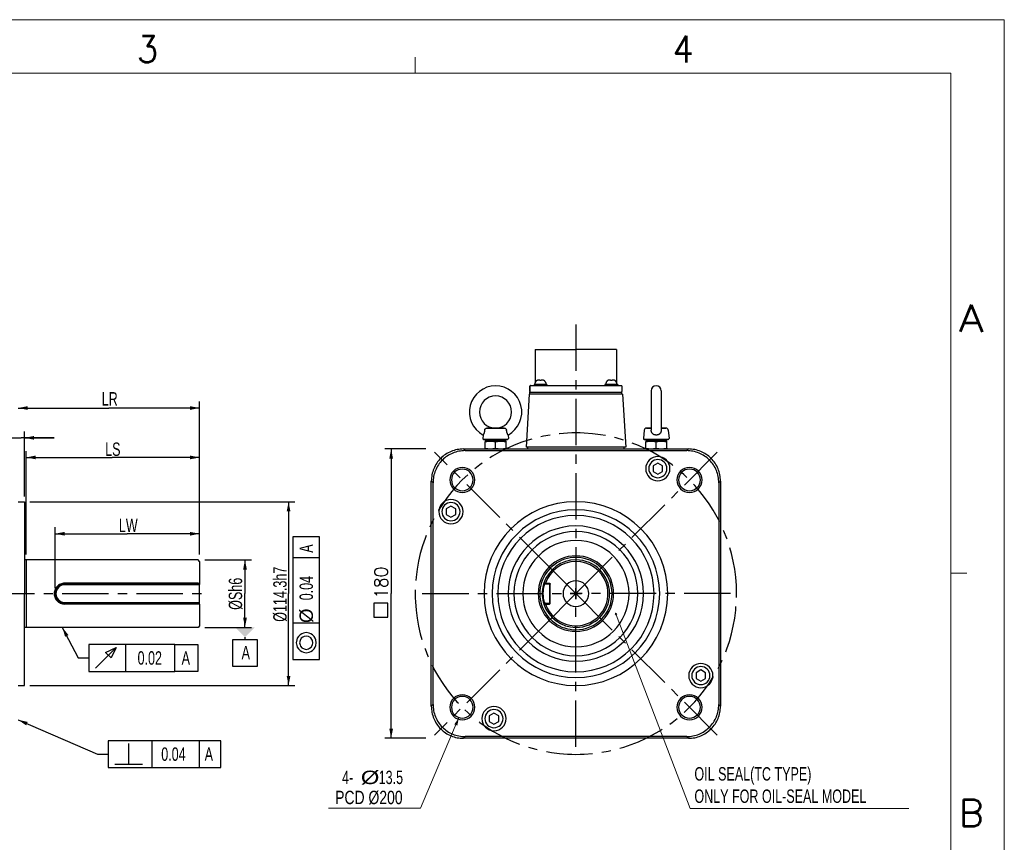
# Model space of a CAD drawing. Header units: millimetres. Extents: x -536 to -116, y 402 to 699.
# Tile 7 of 7: x -300 to -116, y 545 to 699. Entities that reach past the tile are written whole.
import ezdxf
from ezdxf.enums import TextEntityAlignment as Align

# ---------------------------------------------------------------- set-up
doc = ezdxf.new("R2010")
doc.units = ezdxf.units.MM
doc.header["$LTSCALE"] = 23.1
doc.linetypes.add('CENTER', pattern=[0.6, 0.375, -0.075, 0.075, -0.075])
doc.layers.get('0').update_dxf_attribs({"linetype": 'CONTINUOUS'})
doc.layers.add('8_ALL_NOTES_BALLOONS_SYMBOLS_GT', color=7, linetype='CONTINUOUS')
doc.layers.add('DEFAULT_1', color=7, linetype='CENTER')
doc.styles.get("Standard").update_dxf_attribs({"font": 'txt', "width": 0.7})
doc.styles.add('TEXTSTYLE_0', font='txt.shx', dxfattribs={"width": 0.8})

# ---------------------------------------------------------------- blocks, each defined once
blk = doc.blocks.new('_FILLED')
at = {"color": 0, "linetype": 'ByBlock'}
blk.add_solid([(0, 0), (-1, 0.2), (-1, -0.2)], dxfattribs=at)

msp = doc.modelspace()

# ---------------------------------------------------------------- linework, layer by layer
at = {"color": 7, "linetype": 'Continuous', "lineweight": 13}
for p, q in [((-535.79, 698.98), (-115.79, 698.98)), ((-115.79, 698.98), (-115.79, 401.98)), ((-225.79, 688.98), (-225.79, 691.98)), ((-525.79, 688.98), (-125.79, 688.98)), ((-165.79, 688.98), (-125.79, 688.98)), ((-125.79, 688.98), (-125.79, 456.98)), ((-125.79, 688.98), (-125.79, 411.98)), ((-125.79, 595.647), (-122.79, 595.647)), ((-188.256, 587.892), (-174.466, 551.719)), ((-217.634, 568.716), (-224.815, 551.811)), ((-224.815, 551.811), (-242.004, 551.811))]:
    msp.add_line(p, q, dxfattribs=at)
at = {"color": 7, "linetype": 'Continuous'}
for p, q in [((-203.381, 637.424), (-203.381, 631.274)), ((-203.381, 637.424), (-202.586, 637.424)), ((-202.586, 637.424), (-195.791, 637.424)), ((-188.996, 637.424), (-195.791, 637.424)), ((-188.201, 637.424), (-188.996, 637.424)), ((-188.201, 637.424), (-188.201, 631.274)), ((-203.606, 630.914), (-203.606, 630.674)), ((-203.606, 630.914), (-203.606, 630.674)), ((-203.456, 630.914), (-203.606, 630.914)), ((-203.051, 630.914), (-203.456, 630.914)), ((-203.377, 631.274), (-203.389, 631.274)), ((-203.006, 630.914), (-203.051, 630.914)), ((-201.806, 630.914), (-203.006, 630.914)), ((-202.556, 631.694), (-202.987, 631.694)), ((-202.556, 631.626), (-202.556, 631.694)), ((-202.256, 631.694), (-202.256, 631.626)), ((-201.825, 631.694), (-202.256, 631.694)), ((-201.356, 630.914), (-201.761, 630.914)), ((-201.424, 631.274), (-201.435, 631.274)), ((-201.206, 630.914), (-201.356, 630.914)), ((-201.206, 630.914), (-201.206, 630.674)), ((-201.206, 630.914), (-201.206, 630.674)), ((-190.376, 630.914), (-190.376, 630.674)), ((-190.376, 630.914), (-190.376, 630.674)), ((-190.226, 630.914), (-190.376, 630.914)), ((-189.821, 630.914), (-190.226, 630.914)), ((-190.147, 631.274), (-190.159, 631.274)), ((-189.776, 630.914), (-189.821, 630.914)), ((-188.576, 630.914), (-189.776, 630.914)), ((-189.326, 631.694), (-189.757, 631.694)), ((-189.326, 631.626), (-189.326, 631.694)), ((-189.026, 631.694), (-189.026, 631.626)), ((-188.595, 631.694), (-189.026, 631.694)), ((-188.531, 630.914), (-188.576, 630.914)), ((-188.126, 630.914), (-188.531, 630.914)), ((-188.194, 631.274), (-188.205, 631.274)), ((-187.976, 630.914), (-188.126, 630.914)), ((-187.976, 630.914), (-187.976, 630.674)), ((-187.976, 630.914), (-187.976, 630.674)), ((-204.491, 629.114), (-205.091, 619.214)), ((-187.091, 629.114), (-204.491, 629.114)), ((-204.386, 630.584), (-204.386, 629.564)), ((-204.386, 629.564), (-204.386, 630.584)), ((-204.386, 629.474), (-204.337, 629.474)), ((-204.386, 629.114), (-204.386, 629.474)), ((-204.386, 629.114), (-204.386, 629.474)), ((-204.337, 629.474), (-204.296, 629.474)), ((-204.296, 630.674), (-203.606, 630.674)), ((-204.296, 629.474), (-203.081, 629.474)), ((-203.606, 630.674), (-203.081, 630.674)), ((-203.081, 630.674), (-203.051, 630.674)), ((-203.081, 629.474), (-202.406, 629.474)), ((-203.051, 630.674), (-202.406, 630.674)), ((-202.406, 630.674), (-189.176, 630.674)), ((-202.406, 630.674), (-189.176, 630.674)), ((-202.406, 629.474), (-189.176, 629.474)), ((-189.176, 630.674), (-188.531, 630.674)), ((-189.176, 629.474), (-188.501, 629.474)), ((-188.531, 630.674), (-188.501, 630.674)), ((-188.501, 630.674), (-188.474, 630.674)), ((-188.501, 629.474), (-187.286, 629.474)), ((-188.474, 630.674), (-187.976, 630.674)), ((-187.976, 630.674), (-187.286, 630.674)), ((-187.286, 629.474), (-187.246, 629.474)), ((-187.246, 629.474), (-187.196, 629.474)), ((-187.196, 630.584), (-187.196, 629.564)), ((-187.196, 629.114), (-187.196, 629.474)), ((-187.091, 629.114), (-186.491, 619.214)), ((-181.736, 629.699), (-181.736, 622.376)), ((-179.846, 629.699), (-179.846, 622.376)), ((-266.061, 599.154), (-266.061, 627.697)), ((-299.961, 626.497), (-283.011, 626.497)), ((-266.061, 626.497), (-283.011, 626.497)), ((-298.761, 609.999), (-298.761, 622.134)), ((-212.418, 622.754), (-209.165, 622.754)), ((-209.165, 622.754), (-212.418, 622.754)), ((-183.044, 622.343), (-183.177, 620.817)), ((-182.595, 622.754), (-181.736, 622.754)), ((-181.736, 622.754), (-182.595, 622.754)), ((-181.737, 622.376), (-181.736, 622.343)), ((-179.847, 622.343), (-179.846, 622.376)), ((-179.846, 622.754), (-178.988, 622.754)), ((-178.988, 622.754), (-179.846, 622.754)), ((-178.539, 622.343), (-178.406, 620.817)), ((-304.961, 620.934), (-299.361, 620.934)), ((-293.201, 620.934), (-299.361, 620.934)), ((-298.761, 620.934), (-293.201, 620.934)), ((-213.121, 621.454), (-213.177, 620.817)), ((-213.121, 621.454), (-213.177, 620.817)), ((-213.028, 620.654), (-211.996, 620.654)), ((-211.991, 620.654), (-213.028, 620.654)), ((-212.741, 620.326), (-212.666, 620.354)), ((-212.741, 620.326), (-212.741, 620.217)), ((-212.741, 618.99), (-212.741, 620.217)), ((-212.666, 620.354), (-210.791, 620.354)), ((-211.996, 620.654), (-211.991, 620.654)), ((-211.991, 620.654), (-211.991, 620.354)), ((-211.991, 620.654), (-211.991, 620.354)), ((-211.991, 620.654), (-209.591, 620.654)), ((-209.591, 620.654), (-211.991, 620.654)), ((-210.791, 620.354), (-208.916, 620.354)), ((-210.791, 618.99), (-210.791, 620.217)), ((-209.591, 620.654), (-209.591, 620.354)), ((-209.591, 620.654), (-209.591, 620.354)), ((-209.591, 620.654), (-209.588, 620.654)), ((-208.555, 620.654), (-209.591, 620.654)), ((-209.588, 620.654), (-208.555, 620.654)), ((-208.841, 620.326), (-208.916, 620.354)), ((-208.841, 620.217), (-208.841, 620.326)), ((-208.841, 618.99), (-208.841, 620.217)), ((-208.462, 621.454), (-208.406, 620.817)), ((-208.462, 621.454), (-208.406, 620.817)), ((-183.028, 620.654), (-183.02, 620.654)), ((-183.02, 620.654), (-183.028, 620.654)), ((-183.02, 620.654), (-181.991, 620.654)), ((-182.994, 620.654), (-183.02, 620.654)), ((-180.791, 620.654), (-182.994, 620.654)), ((-182.741, 620.326), (-182.666, 620.354)), ((-182.741, 620.326), (-182.741, 620.217)), ((-182.741, 618.99), (-182.741, 620.217)), ((-182.666, 620.354), (-180.791, 620.354)), ((-181.991, 620.654), (-181.991, 620.354)), ((-181.991, 620.654), (-180.791, 620.654)), ((-179.591, 620.654), (-180.791, 620.654)), ((-180.791, 620.654), (-179.591, 620.654)), ((-180.791, 620.354), (-178.916, 620.354)), ((-180.791, 618.99), (-180.791, 620.217)), ((-179.591, 620.654), (-179.591, 620.354)), ((-178.589, 620.654), (-179.591, 620.654)), ((-179.591, 620.654), (-178.563, 620.654)), ((-178.841, 620.326), (-178.916, 620.354)), ((-178.841, 620.217), (-178.841, 620.326)), ((-178.841, 618.99), (-178.841, 620.217)), ((-178.555, 620.654), (-178.589, 620.654)), ((-178.563, 620.654), (-178.555, 620.654)), ((-298.448, 599.154), (-298.448, 618.474)), ((-266.061, 599.154), (-266.061, 618.474)), ((-223.791, 618.854), (-231.492, 618.854)), ((-230.292, 618.854), (-230.292, 591.854)), ((-216.8, 618.854), (-212.501, 618.854)), ((-216.485, 618.539), (-216.8, 618.854)), ((-216.485, 618.539), (-175.098, 618.539)), ((-212.741, 618.881), (-212.741, 618.99)), ((-212.666, 618.854), (-212.741, 618.881)), ((-212.501, 618.854), (-179.081, 618.854)), ((-212.501, 618.854), (-179.081, 618.854)), ((-208.916, 618.854), (-208.841, 618.881)), ((-208.841, 618.99), (-208.841, 618.881)), ((-186.491, 619.214), (-205.091, 619.214)), ((-204.791, 618.854), (-204.791, 619.214)), ((-204.791, 618.854), (-204.791, 619.214)), ((-186.791, 618.854), (-186.791, 619.214)), ((-182.741, 618.881), (-182.741, 618.99)), ((-182.666, 618.854), (-182.741, 618.881)), ((-179.081, 618.854), (-174.783, 618.854)), ((-178.916, 618.854), (-178.841, 618.881)), ((-178.841, 618.99), (-178.841, 618.881)), ((-175.098, 618.539), (-174.783, 618.854)), ((-298.448, 617.274), (-282.421, 617.274)), ((-266.061, 617.274), (-282.421, 617.274)), ((-180.491, 616.234), (-181.391, 615.715)), ((-179.591, 615.715), (-180.491, 616.234)), ((-181.391, 615.715), (-181.391, 614.654)), ((-181.391, 614.654), (-180.491, 614.134)), ((-180.491, 614.134), (-179.591, 614.654)), ((-179.591, 614.654), (-179.591, 615.715)), ((-222.791, 608.564), (-222.791, 612.862)), ((-222.477, 612.547), (-222.791, 612.862)), ((-222.477, 571.16), (-222.477, 612.547)), ((-169.106, 612.547), (-168.791, 612.862)), ((-169.106, 612.547), (-169.106, 571.16)), ((-168.791, 612.862), (-168.791, 608.564)), ((-299.961, 608.999), (-298.761, 608.999)), ((-298.761, 608.998), (-298.761, 607.499)), ((-297.761, 608.999), (-248.25, 608.999)), ((-249.45, 608.999), (-249.45, 591.854)), ((-298.761, 607.499), (-298.761, 603.403)), ((-222.791, 575.144), (-222.791, 608.564)), ((-222.791, 575.144), (-222.791, 608.564)), ((-219.122, 608.204), (-220.022, 607.684)), ((-220.022, 607.684), (-220.022, 606.623)), ((-218.222, 607.684), (-219.122, 608.204)), ((-218.222, 606.623), (-218.222, 607.684)), ((-168.791, 608.564), (-168.791, 575.144)), ((-168.791, 608.564), (-168.791, 575.144)), ((-220.022, 606.623), (-219.122, 606.104)), ((-219.122, 606.104), (-218.222, 606.623)), ((-298.761, 603.403), (-298.761, 601.777)), ((-293.061, 592.854), (-293.061, 604.229)), ((-266.061, 599.154), (-266.061, 604.229)), ((-298.761, 601.777), (-298.761, 598.154)), ((-293.061, 603.029), (-279.561, 603.029)), ((-266.061, 603.029), (-279.561, 603.029)), ((-243.65, 602.486), (-248.65, 602.486)), ((-248.65, 602.486), (-248.65, 579.569)), ((-243.65, 579.569), (-243.65, 602.486)), ((-298.761, 598.154), (-298.761, 591.854)), ((-266.361, 598.154), (-298.761, 598.154)), ((-266.361, 598.154), (-298.761, 598.154)), ((-298.448, 598.154), (-298.448, 585.554)), ((-266.061, 597.854), (-266.361, 598.154)), ((-266.061, 597.853), (-266.061, 594.254)), ((-265.061, 598.154), (-256.389, 598.154)), ((-257.589, 598.154), (-257.589, 591.854)), ((-243.65, 598.548), (-248.65, 598.548)), ((-266.061, 594.254), (-266.061, 593.804)), ((-266.361, 593.796), (-291.261, 593.796)), ((-266.425, 593.654), (-291.261, 593.654)), ((-266.149, 593.504), (-291.261, 593.504)), ((-266.425, 593.654), (-266.211, 593.654)), ((-266.061, 593.804), (-266.211, 593.654)), ((-266.105, 593.548), (-266.149, 593.504)), ((-266.061, 593.592), (-266.105, 593.548)), ((-266.061, 593.804), (-266.061, 593.592)), ((-266.061, 593.504), (-266.061, 593.592)), ((-266.061, 590.204), (-266.061, 593.504)), ((-201.681, 593.654), (-201.784, 593.796)), ((-201.681, 593.654), (-201.457, 593.654)), ((-201.465, 593.804), (-200.741, 593.804)), ((-201.457, 593.654), (-200.741, 593.654)), ((-200.591, 593.504), (-200.591, 593.592)), ((-200.591, 590.204), (-200.591, 593.504)), ((-195.791, 592.904), (-195.791, 590.804)), ((-195.791, 590.804), (-195.791, 592.904)), ((-298.761, 585.554), (-298.761, 591.854)), ((-257.589, 585.554), (-257.589, 591.854)), ((-249.45, 574.709), (-249.45, 591.854)), ((-230.292, 564.854), (-230.292, 591.854)), ((-194.741, 591.854), (-196.841, 591.854)), ((-196.841, 591.854), (-194.741, 591.854)), ((-291.261, 590.204), (-266.149, 590.204)), ((-266.425, 590.054), (-291.261, 590.054)), ((-266.361, 589.911), (-291.261, 589.911)), ((-266.211, 590.054), (-266.425, 590.054)), ((-266.061, 589.904), (-266.211, 590.054)), ((-266.105, 590.16), (-266.149, 590.204)), ((-266.061, 590.116), (-266.105, 590.16)), ((-266.061, 590.116), (-266.061, 590.204)), ((-266.061, 589.904), (-266.061, 590.116)), ((-266.061, 589.904), (-266.061, 589.454)), ((-266.061, 589.454), (-266.061, 585.854)), ((-201.681, 590.054), (-201.784, 589.911)), ((-201.457, 590.054), (-201.681, 590.054)), ((-201.465, 589.904), (-200.741, 589.904)), ((-201.457, 590.054), (-200.741, 590.054)), ((-200.591, 590.116), (-200.591, 590.204)), ((-298.761, 581.93), (-298.761, 585.554)), ((-266.361, 585.554), (-298.761, 585.554)), ((-266.361, 585.554), (-298.761, 585.554)), ((-266.061, 585.854), (-266.361, 585.554)), ((-265.061, 585.554), (-256.389, 585.554)), ((-243.65, 586.34), (-248.65, 586.34)), ((-259.839, 578.278), (-259.839, 583.278)), ((-259.839, 583.278), (-255.339, 583.278)), ((-257.589, 583.754), (-257.589, 583.278)), ((-255.339, 583.278), (-255.339, 578.278)), ((-247.921, 583.215), (-248.025, 582.694)), ((-247.817, 583.528), (-247.921, 583.215)), ((-247.608, 583.84), (-247.817, 583.528)), ((-247.296, 584.153), (-247.608, 583.84)), ((-247.296, 583.111), (-247.4, 582.694)), ((-246.983, 584.361), (-247.296, 584.153)), ((-247.088, 583.528), (-247.296, 583.111)), ((-246.775, 583.736), (-247.088, 583.528)), ((-246.671, 584.465), (-246.983, 584.361)), ((-246.567, 583.84), (-246.775, 583.736)), ((-246.15, 584.569), (-246.671, 584.465)), ((-246.15, 583.944), (-246.567, 583.84)), ((-245.629, 584.465), (-246.15, 584.569)), ((-245.733, 583.84), (-246.15, 583.944)), ((-245.317, 583.632), (-245.733, 583.84)), ((-245.317, 584.361), (-245.629, 584.465)), ((-245.004, 584.153), (-245.317, 584.361)), ((-245.108, 583.319), (-245.317, 583.632)), ((-245.004, 583.111), (-245.108, 583.319)), ((-244.692, 583.84), (-245.004, 584.153)), ((-244.9, 582.694), (-245.004, 583.111)), ((-244.483, 583.528), (-244.692, 583.84)), ((-244.379, 583.215), (-244.483, 583.528)), ((-244.275, 582.694), (-244.379, 583.215)), ((-298.761, 580.304), (-298.761, 581.93)), ((-270.669, 582.347), (-286.732, 582.347)), ((-286.732, 582.347), (-286.732, 577.347)), ((-285.482, 577.972), (-281.628, 581.826)), ((-283.607, 580.888), (-281.628, 581.826)), ((-281.628, 581.826), (-282.565, 579.847)), ((-279.857, 577.347), (-279.857, 582.347)), ((-270.669, 577.347), (-270.669, 582.347)), ((-270.669, 582.347), (-266.419, 582.347)), ((-266.419, 582.347), (-266.419, 577.347)), ((-248.025, 582.694), (-247.921, 582.173)), ((-247.921, 582.173), (-247.817, 581.861)), ((-247.817, 581.861), (-247.608, 581.548)), ((-247.608, 581.548), (-247.296, 581.236)), ((-247.4, 582.694), (-247.296, 582.278)), ((-247.296, 582.278), (-247.192, 582.069)), ((-247.296, 581.236), (-246.983, 581.028)), ((-247.192, 582.069), (-246.983, 581.757)), ((-246.983, 581.757), (-246.567, 581.548)), ((-246.567, 581.548), (-246.15, 581.444)), ((-246.15, 581.444), (-245.733, 581.548)), ((-245.733, 581.548), (-245.525, 581.653)), ((-245.525, 581.653), (-245.213, 581.861)), ((-245.317, 581.028), (-245.004, 581.236)), ((-245.213, 581.861), (-245.004, 582.278)), ((-245.004, 582.278), (-244.9, 582.694)), ((-245.004, 581.236), (-244.692, 581.548)), ((-244.692, 581.548), (-244.483, 581.861)), ((-244.483, 581.861), (-244.379, 582.173)), ((-244.379, 582.173), (-244.275, 582.694)), ((-298.761, 576.209), (-298.761, 580.304)), ((-282.565, 579.847), (-283.607, 580.888)), ((-248.65, 579.569), (-243.65, 579.569)), ((-246.983, 581.028), (-246.671, 580.923)), ((-246.671, 580.923), (-246.15, 580.819)), ((-246.15, 580.819), (-245.629, 580.923)), ((-245.629, 580.923), (-245.317, 581.028)), ((-255.339, 578.278), (-259.839, 578.278)), ((-172.461, 577.604), (-173.361, 577.084)), ((-171.561, 577.084), (-172.461, 577.604)), ((-298.761, 574.709), (-298.761, 576.209)), ((-286.732, 577.347), (-270.669, 577.347)), ((-266.419, 577.347), (-270.669, 577.347)), ((-173.361, 577.084), (-173.361, 576.023)), ((-173.361, 576.023), (-172.461, 575.504)), ((-172.461, 575.504), (-171.561, 576.023)), ((-171.561, 576.023), (-171.561, 577.084)), ((-299.961, 574.709), (-298.761, 574.709)), ((-297.761, 574.709), (-248.25, 574.709)), ((-222.791, 570.845), (-222.791, 575.144)), ((-168.791, 575.144), (-168.791, 570.845)), ((-222.477, 571.16), (-222.791, 570.845)), ((-169.106, 571.16), (-168.791, 570.845)), ((-211.091, 569.573), (-211.991, 569.053)), ((-211.991, 569.053), (-211.991, 567.993)), ((-210.191, 569.053), (-211.091, 569.573)), ((-210.191, 567.993), (-210.191, 569.053)), ((-211.991, 567.993), (-211.091, 567.473)), ((-211.091, 567.473), (-210.191, 567.993)), ((-223.791, 564.854), (-231.492, 564.854)), ((-216.485, 565.168), (-216.8, 564.854)), ((-212.501, 564.854), (-216.8, 564.854)), ((-175.098, 565.168), (-216.485, 565.168)), ((-179.081, 564.854), (-212.501, 564.854)), ((-179.081, 564.854), (-212.501, 564.854)), ((-174.783, 564.854), (-179.081, 564.854)), ((-175.098, 565.168), (-174.783, 564.854)), ((-262.117, 564.399), (-283.159, 564.399)), ((-283.159, 564.399), (-283.159, 559.399)), ((-279.305, 560.024), (-279.305, 563.878)), ((-274.93, 559.399), (-274.93, 564.399)), ((-266.055, 559.399), (-266.055, 564.399)), ((-262.117, 559.399), (-262.117, 564.399)), ((-283.159, 559.399), (-262.117, 559.399)), ((-281.909, 560.024), (-276.701, 560.024))]:
    msp.add_line(p, q, dxfattribs=at)
at = {"lineweight": 13}
msp.add_line((-174.466, 551.719), (-133.627, 551.719), dxfattribs=at)
at = {"color": 7, "linetype": 'Continuous'}
for points in [[(-200.741, 593.654), (-200.741, 593.592), (-200.741, 593.412), (-200.741, 593.126), (-200.741, 592.754), (-200.741, 592.32), (-200.741, 591.854), (-200.741, 591.388), (-200.741, 590.954), (-200.741, 590.581), (-200.741, 590.295), (-200.741, 590.115), (-200.741, 590.054)], [(-230.917, 587.442), (-230.917, 590.046), (-233.522, 590.046), (-233.522, 587.442), (-230.917, 587.442)]]:
    msp.add_lwpolyline(points, dxfattribs=at)
for centre, radius, start, end in [((-202.6, 630.939), 0.857, 157.03533, 181.71729), ((-202.6, 630.939), 0.857, 157.03533, 181.71729), ((-202.213, 630.939), 0.857, 358.28271, 22.96467), ((-202.213, 630.939), 0.857, 358.28271, 22.96467), ((-189.37, 630.939), 0.857, 157.03533, 181.71729), ((-189.37, 630.939), 0.857, 157.03533, 181.71729), ((-188.983, 630.939), 0.857, 358.28271, 22.96467), ((-188.983, 630.939), 0.857, 358.28271, 22.96467), ((-210.791, 625.754), 4.89, 90, 241.54484), ((-210.791, 625.754), 4.89, 90, 241.54484), ((-210.791, 625.754), 4.89, 298.45516, 90), ((-210.791, 625.754), 4.89, 298.45516, 90), ((-204.296, 630.584), 0.09, 157.49989, 180), ((-204.296, 630.584), 0.09, 157.49989, 180), ((-204.296, 629.564), 0.09, 180, 247.5), ((-204.296, 630.584), 0.09, 150.06442, 157.49989), ((-204.296, 630.584), 0.09, 150.06442, 157.49989), ((-204.296, 630.584), 0.09, 134.99978, 150.06442), ((-204.296, 630.584), 0.09, 134.99979, 150.06442), ((-204.296, 630.584), 0.09, 126.10513, 134.99978), ((-204.296, 630.584), 0.09, 126.10512, 134.99979), ((-204.296, 630.584), 0.09, 112.49968, 126.10513), ((-204.296, 630.584), 0.09, 112.49969, 126.10512), ((-204.296, 630.584), 0.09, 90, 112.49968), ((-204.296, 630.584), 0.09, 90, 112.49969), ((-204.296, 629.564), 0.09, 247.5, 270), ((-187.286, 630.584), 0.09, 0, 90), ((-187.286, 629.564), 0.09, 270, 292.49937), ((-187.286, 629.564), 0.09, 270, 292.49999), ((-187.286, 629.564), 0.09, 292.49937, 0), ((-187.286, 629.564), 0.09, 292.49999, 0), ((-180.791, 629.699), 0.945, 90, 180), ((-180.791, 629.699), 0.945, 90, 180), ((-180.791, 629.699), 0.945, 0, 90), ((-180.791, 629.699), 0.945, 0, 90), ((-210.791, 625.754), 3, 90, 270), ((-210.791, 625.754), 3, 90, 270), ((-210.791, 625.754), 3, 270, 90), ((-210.791, 625.754), 3, 270, 90), ((-182.595, 622.304), 0.45, 90, 175), ((-178.988, 622.304), 0.45, 5, 90), ((-213.028, 620.804), 0.15, 175, 270), ((-213.028, 620.804), 0.15, 175, 270), ((-208.555, 620.804), 0.15, 270, 5), ((-208.555, 620.804), 0.15, 270, 5), ((-183.028, 620.804), 0.15, 175, 270), ((-178.555, 620.804), 0.15, 270, 5), ((-180.491, 615.184), 2.257, 0, 180), ((-180.491, 615.184), 1.69, 0, 180), ((-217.005, 613.067), 2.339, 0, 180), ((-217.005, 613.067), 2.025, 0, 180), ((-180.491, 615.184), 2.257, 180, 0), ((-180.491, 615.184), 1.69, 180, 0), ((-174.578, 613.067), 2.339, 0, 180), ((-174.578, 613.067), 2.025, 0, 180), ((-217.005, 613.067), 2.339, 180, 0), ((-217.005, 613.067), 2.025, 180, 0), ((-174.578, 613.067), 2.339, 180, 0), ((-174.578, 613.067), 2.025, 180, 0), ((-219.122, 607.154), 2.257, 0, 180), ((-219.122, 607.154), 1.69, 0, 180), ((-195.791, 591.854), 17.145, 0, 180), ((-219.122, 607.154), 2.257, 180, 0), ((-219.122, 607.154), 1.69, 180, 0), ((-195.791, 591.854), 15.645, 0, 180), ((-195.791, 591.854), 14.595, 0, 180), ((-195.791, 591.854), 12.631, 0, 180), ((-195.791, 591.854), 11.581, 0, 180), ((-195.791, 591.854), 9.923, 0, 180), ((-195.791, 591.854), 7.05, 0, 180), ((-195.791, 591.854), 6.75, 90, 161.9542), ((-195.791, 591.854), 6.3, 90, 162.03936), ((-195.791, 591.854), 6, 19.33553, 161.03252), ((-195.791, 591.854), 6.6, 90, 90.32049), ((-195.791, 591.854), 6.75, 270, 90), ((-195.791, 591.854), 6.6, 89.7596, 90), ((-195.791, 591.854), 6.3, 270, 90), ((-195.791, 591.854), 6.75, 161.9542, 198.04649), ((-195.791, 591.854), 2.4, 90, 270), ((-195.791, 591.854), 2.4, 270, 90), ((-291.261, 591.854), 1.8, 90, 270), ((-291.261, 591.854), 1.65, 90, 270), ((-195.791, 591.854), 6.3, 165.52998, 194.45915), ((-195.791, 591.854), 6.3, 163.61302, 165.52998), ((-195.791, 591.854), 6.3, 162.91013, 163.61302), ((-195.791, 591.854), 6.3, 162.0401, 162.91013), ((-195.791, 591.854), 6, 198.96749, 19.33553), ((-200.741, 593.504), 0.15, 61.06848, 90), ((-200.741, 593.504), 0.15, 0, 61.06848), ((-195.791, 591.854), 17.145, 180, 0), ((-195.791, 591.854), 15.645, 180, 0), ((-195.791, 591.854), 14.595, 180, 0), ((-195.791, 591.854), 12.631, 180, 0), ((-195.791, 591.854), 11.581, 180, 0), ((-195.791, 591.854), 9.923, 180, 0), ((-195.791, 591.854), 7.05, 180, 0), ((-195.791, 591.854), 6.3, 194.45915, 197.5601), ((-195.791, 591.854), 6.75, 198.04649, 270), ((-195.791, 591.854), 6.3, 197.96064, 270), ((-200.741, 590.204), 0.15, 270, 328.94647), ((-195.791, 591.854), 6.6, 269.67951, 270), ((-195.791, 591.854), 6.6, 270, 270.2404), ((-172.461, 576.554), 2.257, 0, 180), ((-172.461, 576.554), 1.69, 0, 180), ((-172.461, 576.554), 2.257, 180, 0), ((-172.461, 576.554), 1.69, 180, 0), ((-217.005, 570.64), 2.339, 0, 180), ((-217.005, 570.64), 2.025, 0, 180), ((-174.578, 570.64), 2.339, 0, 180), ((-174.578, 570.64), 2.025, 0, 180), ((-217.005, 570.64), 2.339, 180, 0), ((-217.005, 570.64), 2.025, 180, 0), ((-211.091, 568.523), 2.257, 0, 180), ((-211.091, 568.523), 1.69, 0, 180), ((-174.578, 570.64), 2.339, 180, 0), ((-174.578, 570.64), 2.025, 180, 0), ((-211.091, 568.523), 2.257, 180, 0), ((-211.091, 568.523), 1.69, 180, 0)]:
    msp.add_arc(centre, radius, start, end, dxfattribs=at)
at = {"color": 7, "linetype": 'Continuous', "lineweight": 13}
for start, end in [(0, 180), (180, 0)]:
    msp.add_arc((-188.309, 588.032), 0.15, start, end, dxfattribs=at)
at = {"color": 7, "linetype": 'Continuous'}
for points in [[(-203.326, 631.375), (-203.377, 631.274)], [(-203.295, 631.423), (-203.326, 631.375)], [(-203.259, 631.47), (-203.295, 631.423)], [(-203.208, 631.528), (-203.259, 631.47)], [(-203.179, 631.558), (-203.208, 631.528)], [(-203.095, 631.627), (-203.179, 631.558)], [(-203.087, 631.633), (-203.095, 631.627)], [(-202.987, 631.694), (-203.087, 631.633)], [(-202.256, 631.626), (-202.356, 631.636), (-202.457, 631.636), (-202.556, 631.626)], [(-201.726, 631.633), (-201.825, 631.694)], [(-201.718, 631.627), (-201.726, 631.633)], [(-201.634, 631.558), (-201.718, 631.627)], [(-201.604, 631.528), (-201.634, 631.558)], [(-201.554, 631.47), (-201.604, 631.528)], [(-201.518, 631.423), (-201.554, 631.47)], [(-201.487, 631.375), (-201.518, 631.423)], [(-201.435, 631.274), (-201.487, 631.375)], [(-190.096, 631.375), (-190.147, 631.274)], [(-190.065, 631.423), (-190.096, 631.375)], [(-190.029, 631.47), (-190.065, 631.423)], [(-189.978, 631.528), (-190.029, 631.47)], [(-189.949, 631.558), (-189.978, 631.528)], [(-189.865, 631.627), (-189.949, 631.558)], [(-189.857, 631.633), (-189.865, 631.627)], [(-189.757, 631.694), (-189.857, 631.633)], [(-189.026, 631.626), (-189.126, 631.636), (-189.227, 631.636), (-189.326, 631.626)], [(-188.496, 631.633), (-188.595, 631.694)], [(-188.488, 631.627), (-188.496, 631.633)], [(-188.404, 631.558), (-188.488, 631.627)], [(-188.374, 631.528), (-188.404, 631.558)], [(-188.324, 631.47), (-188.374, 631.528)], [(-188.288, 631.423), (-188.324, 631.47)], [(-188.257, 631.375), (-188.288, 631.423)], [(-188.205, 631.274), (-188.257, 631.375)], [(-212.836, 622.343), (-212.853, 622.218), (-212.876, 622.098), (-212.904, 621.983), (-212.937, 621.874), (-212.972, 621.776), (-213.007, 621.689), (-213.04, 621.615), (-213.07, 621.552), (-213.096, 621.502), (-213.114, 621.468), (-213.121, 621.454)], [(-212.836, 622.343), (-212.816, 622.439), (-212.777, 622.53), (-212.722, 622.61), (-212.655, 622.673), (-212.58, 622.718), (-212.499, 622.745), (-212.418, 622.754)], [(-209.165, 622.754), (-209.083, 622.745), (-209.003, 622.719), (-208.928, 622.673), (-208.862, 622.61), (-208.807, 622.531), (-208.767, 622.439), (-208.747, 622.343)], [(-208.462, 621.454), (-208.469, 621.467), (-208.487, 621.502), (-208.512, 621.551), (-208.543, 621.614), (-208.576, 621.689), (-208.611, 621.775), (-208.646, 621.874), (-208.678, 621.983), (-208.707, 622.099), (-208.73, 622.218), (-208.747, 622.343)], [(-180.791, 621.454), (-180.958, 621.467), (-181.105, 621.502), (-181.233, 621.551), (-181.345, 621.614), (-181.443, 621.689), (-181.528, 621.775), (-181.6, 621.874), (-181.658, 621.983), (-181.699, 622.099), (-181.725, 622.218), (-181.736, 622.343)], [(-179.847, 622.343), (-179.858, 622.218), (-179.884, 622.099), (-179.925, 621.983), (-179.983, 621.874), (-180.055, 621.775), (-180.14, 621.689), (-180.238, 621.614), (-180.35, 621.552), (-180.477, 621.502), (-180.624, 621.467), (-180.791, 621.454)], [(-212.741, 620.217), (-212.519, 620.259), (-212.303, 620.292), (-212.088, 620.314), (-211.874, 620.325), (-211.659, 620.325), (-211.444, 620.314), (-211.229, 620.292), (-211.013, 620.26), (-210.791, 620.217)], [(-210.791, 620.217), (-210.57, 620.26), (-210.354, 620.292), (-210.139, 620.314), (-209.924, 620.325), (-209.709, 620.325), (-209.494, 620.314), (-209.28, 620.292), (-209.064, 620.259), (-208.841, 620.217)], [(-182.741, 620.217), (-182.519, 620.259), (-182.303, 620.292), (-182.088, 620.314), (-181.874, 620.325), (-181.659, 620.325), (-181.444, 620.314), (-181.229, 620.292), (-181.013, 620.26), (-180.791, 620.217)], [(-180.791, 620.217), (-180.57, 620.26), (-180.354, 620.292), (-180.139, 620.314), (-179.924, 620.325), (-179.709, 620.325), (-179.494, 620.314), (-179.28, 620.292), (-179.064, 620.259), (-178.841, 620.217)], [(-216.8, 618.854), (-217.97, 618.738), (-219.095, 618.398), (-220.13, 617.844), (-221.037, 617.1), (-221.782, 616.192), (-222.335, 615.157), (-222.676, 614.033), (-222.791, 612.862)], [(-216.485, 618.539), (-217.656, 618.424), (-218.78, 618.083), (-219.816, 617.53), (-220.723, 616.785), (-221.468, 615.878), (-222.021, 614.842), (-222.362, 613.718), (-222.477, 612.547)], [(-212.741, 618.99), (-212.519, 618.948), (-212.303, 618.915), (-212.088, 618.893), (-211.874, 618.882), (-211.659, 618.882), (-211.444, 618.893), (-211.229, 618.915), (-211.013, 618.948), (-210.791, 618.99)], [(-210.791, 618.99), (-210.57, 618.948), (-210.354, 618.915), (-210.139, 618.893), (-209.924, 618.882), (-209.709, 618.882), (-209.494, 618.893), (-209.28, 618.916), (-209.064, 618.948), (-208.841, 618.99)], [(-182.741, 618.99), (-182.519, 618.948), (-182.303, 618.915), (-182.088, 618.893), (-181.874, 618.882), (-181.659, 618.882), (-181.444, 618.893), (-181.229, 618.915), (-181.013, 618.948), (-180.791, 618.99)], [(-180.791, 618.99), (-180.57, 618.948), (-180.354, 618.915), (-180.139, 618.893), (-179.924, 618.882), (-179.709, 618.882), (-179.494, 618.893), (-179.28, 618.916), (-179.064, 618.948), (-178.841, 618.99)], [(-169.106, 612.547), (-169.221, 613.718), (-169.562, 614.842), (-170.115, 615.878), (-170.86, 616.785), (-171.767, 617.53), (-172.803, 618.083), (-173.927, 618.424), (-175.098, 618.539)], [(-168.791, 612.862), (-168.907, 614.033), (-169.248, 615.157), (-169.801, 616.192), (-170.545, 617.1), (-171.453, 617.844), (-172.488, 618.398), (-173.613, 618.738), (-174.783, 618.854)], [(-291.261, 593.796), (-291.664, 593.755), (-292.051, 593.631), (-292.407, 593.428), (-292.713, 593.153), (-292.951, 592.826), (-293.116, 592.455), (-293.201, 592.057), (-293.201, 591.652), (-293.117, 591.253), (-292.952, 590.882), (-292.713, 590.554), (-292.409, 590.281), (-292.054, 590.077), (-291.666, 589.953), (-291.261, 589.911)], [(-266.361, 593.8), (-266.328, 593.8), (-266.294, 593.8), (-266.261, 593.8), (-266.227, 593.8), (-266.194, 593.8), (-266.161, 593.8), (-266.127, 593.8), (-266.094, 593.8), (-266.061, 593.8)], [(-266.181, 593.581), (-266.204, 593.635), (-266.211, 593.654)], [(-266.149, 593.504), (-266.181, 593.581)], [(-201.681, 593.654), (-201.692, 593.613), (-201.725, 593.493), (-201.773, 593.299), (-201.828, 593.04), (-201.879, 592.736), (-201.918, 592.397), (-201.939, 592.037), (-201.939, 591.672), (-201.918, 591.311), (-201.879, 590.972), (-201.828, 590.667), (-201.773, 590.409), (-201.725, 590.215), (-201.692, 590.094), (-201.681, 590.054)], [(-201.783, 593.8), (-201.748, 593.8), (-201.713, 593.8), (-201.677, 593.8), (-201.642, 593.8), (-201.607, 593.8), (-201.572, 593.8), (-201.537, 593.8), (-201.502, 593.8), (-201.467, 593.8)], [(-200.741, 593.804), (-200.684, 593.787), (-200.635, 593.741), (-200.603, 593.673)], [(-200.603, 593.673), (-200.591, 593.592)], [(-266.061, 589.908), (-266.094, 589.908), (-266.127, 589.908), (-266.161, 589.908), (-266.194, 589.907), (-266.227, 589.907), (-266.261, 589.907), (-266.294, 589.907), (-266.328, 589.907), (-266.361, 589.907)], [(-266.211, 590.054), (-266.204, 590.072), (-266.181, 590.126), (-266.168, 590.16)], [(-266.168, 590.16), (-266.149, 590.204)], [(-201.467, 589.908), (-201.502, 589.908), (-201.537, 589.908), (-201.572, 589.908), (-201.607, 589.907), (-201.642, 589.907), (-201.677, 589.907), (-201.713, 589.907), (-201.748, 589.907), (-201.783, 589.907)], [(-200.741, 589.904), (-200.684, 589.92), (-200.635, 589.966), (-200.603, 590.034)], [(-200.603, 590.034), (-200.591, 590.116)], [(-222.791, 570.845), (-222.676, 569.675), (-222.335, 568.55), (-221.782, 567.515), (-221.037, 566.608), (-220.13, 565.863), (-219.095, 565.31), (-217.97, 564.969), (-216.8, 564.854)], [(-222.477, 571.16), (-222.362, 569.989), (-222.021, 568.865), (-221.468, 567.829), (-220.723, 566.922), (-219.816, 566.178), (-218.78, 565.624), (-217.656, 565.283), (-216.485, 565.168)], [(-175.098, 565.168), (-173.927, 565.283), (-172.803, 565.624), (-171.767, 566.178), (-170.86, 566.922), (-170.115, 567.829), (-169.562, 568.865), (-169.221, 569.989), (-169.106, 571.16)], [(-174.783, 564.854), (-173.613, 564.969), (-172.488, 565.31), (-171.453, 565.863), (-170.545, 566.608), (-169.801, 567.515), (-169.248, 568.55), (-168.907, 569.675), (-168.791, 570.845)]]:
    msp.add_spline(points, degree=3, dxfattribs=at)
for points in [[(-298.161, 626.847), (-299.961, 626.497), (-298.161, 626.147)], [(-267.861, 626.147), (-266.061, 626.497), (-267.861, 626.847)], [(-296.961, 621.284), (-298.761, 620.934), (-296.961, 620.584)], [(-229.942, 617.054), (-230.292, 618.854), (-230.642, 617.054)], [(-296.648, 617.624), (-298.448, 617.274), (-296.648, 616.924)], [(-267.861, 616.924), (-266.061, 617.274), (-267.861, 617.624)], [(-249.1, 607.199), (-249.45, 608.999), (-249.8, 607.199)], [(-291.261, 603.379), (-293.061, 603.029), (-291.261, 602.679)], [(-267.861, 602.679), (-266.061, 603.029), (-267.861, 603.379)], [(-257.239, 596.354), (-257.589, 598.154), (-257.939, 596.354)], [(-257.939, 587.354), (-257.589, 585.554), (-257.239, 587.354)], [(-259.389, 585.554), (-255.789, 585.554), (-257.589, 583.754)], [(-249.8, 576.509), (-249.45, 574.709), (-249.1, 576.509)], [(-230.642, 566.654), (-230.292, 564.854), (-229.942, 566.654)]]:
    msp.add_solid(points, dxfattribs=at)
at = {"layer": '8_ALL_NOTES_BALLOONS_SYMBOLS_GT', "color": 7, "linetype": 'Continuous'}
for p, q in [((-291.7, 585.554), (-288.732, 579.847)), ((-288.732, 579.847), (-286.732, 579.847)), ((-299.961, 568.301), (-285.159, 561.899)), ((-285.159, 561.899), (-283.159, 561.899))]:
    msp.add_line(p, q, dxfattribs=at)
for points in [[(-291.7, 585.554), (-290.559, 584.118), (-291.18, 583.795)], [(-299.961, 568.301), (-298.17, 567.908), (-298.448, 567.265)]]:
    msp.add_solid(points, dxfattribs=at)
at = {"layer": 'DEFAULT_1', "color": 7, "linetype": 'CENTER'}
for p, q in [((-195.791, 642.076), (-195.791, 592.854)), ((-200.228, 596.29), (-222.192, 618.254)), ((-169.391, 618.254), (-191.361, 596.284)), ((-197.476, 593.538), (-200.228, 596.29)), ((-191.361, 596.284), (-194.107, 593.538)), ((-194.107, 590.17), (-197.476, 593.538)), ((-194.107, 593.538), (-197.476, 590.17)), ((-402.591, 591.854), (-264.92, 591.854)), ((-224.476, 591.854), (-196.791, 591.854)), ((-195.791, 563.253), (-195.791, 590.854)), ((-166.922, 591.854), (-194.791, 591.854)), ((-197.476, 590.17), (-200.228, 587.417)), ((-191.361, 587.423), (-194.107, 590.17)), ((-200.228, 587.417), (-222.192, 565.453)), ((-169.391, 565.453), (-191.361, 587.423))]:
    msp.add_line(p, q, dxfattribs=at)
for start, end in [(0, 180), (180, 0)]:
    msp.add_arc((-195.791, 591.854), 30, start, end, dxfattribs=at)

# ---------------------------------------------------------------- block references
at = {"color": 7, "linetype": 'Continuous', "lineweight": 13, "xscale": 1.499999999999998, "yscale": 1.5, "zscale": 1.5, "rotation": 66.98435904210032}
msp.add_blockref('_FILLED', (-217.634, 568.716), dxfattribs=at)

# ---------------------------------------------------------------- texts
at = {"color": 7, "linetype": 'Continuous', "lineweight": 13, "style": 'TEXTSTYLE_0'}
for s, width, p, p2 in [('3', 1.165428, (-277.727, 690.976), (-273.842, 690.976)), ('4', 1.165428, (-177.727, 690.976), (-173.842, 690.976)), ('A', 1.394052, (-124.289, 640.742), (-119.642, 640.742)), ('B', 1.394052, (-124.289, 548.409), (-119.642, 548.409))]:
    msp.add_text(s, height=5, dxfattribs=dict(at, width=width)).set_placement(p, p2, align=Align.FIT)
at = {"color": 7, "linetype": 'Continuous', "lineweight": 13}
for s, width, p in [('LR', 0.7, (-284.347, 626.963)), ('LS', 0.7, (-283.697, 617.564)), ('LW', 0.7, (-281.138, 603.359)), ('4-', 0.7, (-239.458, 556.309)), ('%%c', 1.333333, (-235.958, 556.309)), ('13.5', 0.7, (-232.625, 556.309)), ('PCD %%C200', 0.779167, (-240.754, 552.559))]:
    msp.add_text(s, height=2.5, dxfattribs=dict(at, width=width)).set_placement(p)
at = {"color": 7, "linetype": 'Continuous'}
for s, width, p in [('A', 0.7, (-244.9, 599.486)), ('0.04', 0.7, (-244.9, 590.611)), (' %%c', 1.041667, (-244.9, 585.403))]:
    msp.add_text(s, height=2.5, rotation=90, dxfattribs=dict(at, width=width)).set_placement(p)
at = {"color": 7, "linetype": 'Continuous', "style": 'TEXTSTYLE_0'}
for s, height, width, p, p2 in [('h6', 0.01, 0.96, (-257.592, 597.097), (-257.592, 597.113)), ('42', 0.01, 0.96, (-257.592, 597.081), (-257.592, 597.097)), ('%%c', 0.01, 2, (-257.592, 597.068), (-257.592, 597.081)), ('180', 2.5, 1.107692, (-230.917, 590.88), (-230.917, 596.88))]:
    msp.add_text(s, height=height, rotation=90, dxfattribs=dict(at, width=width)).set_placement(p, p2, align=Align.FIT)
at = {"color": 7, "linetype": 'Continuous', "width": 0.7}
for s, p in [('0.02', (-277.648, 578.597)), ('A', (-269.419, 578.597)), ('A', (-258.217, 579.594)), ('0.04', (-273.229, 560.649)), ('A', (-265.117, 560.649))]:
    msp.add_text(s, height=2.5, dxfattribs=at).set_placement(p)
at = {"color": 7, "linetype": 'Continuous', "char_height": 2.5, "attachment_point": 5, "rotation": 90}
for s, insert in [('%%C114.3h7', (-251.012, 591.741)), ('\\A1;%%cSh6', (-259.323, 591.824))]:
    msp.add_mtext(s, dxfattribs=dict(at, insert=insert))
at = {"color": 7, "linetype": 'Continuous', "lineweight": 13, "insert": (-173.662, 559.465), "char_height": 2.5, "width": 40.25, "attachment_point": 1}
msp.add_mtext('OIL SEAL(TC TYPE)\\PONLY FOR OIL-SEAL MODEL', dxfattribs=at)

doc.saveas('drawing.dxf')
